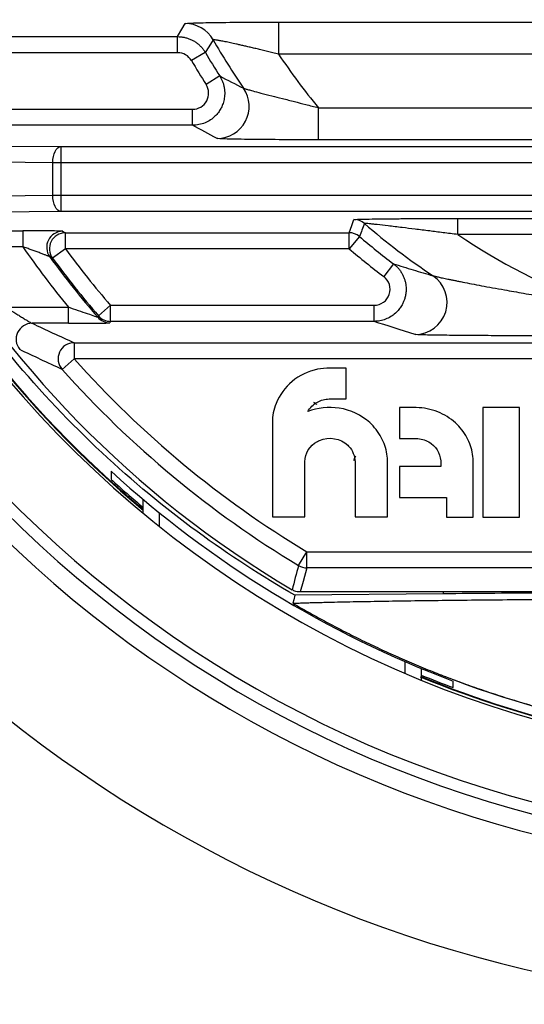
# Paper-space layout '_Superior' of a CAD drawing. Header units: millimetres. Extents: x -45.3 to 45.3, y -41 to 41.
# Tile 2 of 11: x -25.1 to -9.4, y -41 to -10.3. Entities that reach past the tile are written whole.
import ezdxf

# ---------------------------------------------------------------- set-up
doc = ezdxf.new("R2010")
doc.units = ezdxf.units.MM

psp = doc.layouts.new('_Superior')

# ---------------------------------------------------------------- linework, layer by layer
at = {"color": 7, "linetype": 'Continuous', "lineweight": 25}
for p, q in [((-17.077, -10.389), (17.167, -10.389)), ((-17.077, -10.389), (-17.077, -11.388)), ((-27.176, -10.841), (-20.223, -10.841)), ((-20.223, -11.341), (-20.223, -10.841)), ((-20.223, -11.341), (-27.176, -11.341)), ((-19.361, -11.335), (-19.792, -11.588)), ((17.167, -11.388), (-17.077, -11.388)), ((-18.914, -12.066), (-19.335, -12.335)), ((-26.371, -13.104), (-19.757, -13.104)), ((-19.757, -13.604), (-19.757, -13.104)), ((-15.838, -14.056), (-15.838, -13.056)), ((-15.838, -13.056), (15.936, -13.056)), ((-19.757, -13.604), (-26.371, -13.604)), ((15.936, -14.056), (-15.838, -14.056)), ((-27.772, -14.23), (-23.866, -14.269)), ((-23.866, -14.269), (23.866, -14.269)), ((-23.866, -14.269), (-23.866, -16.286)), ((-24.116, -14.769), (-28.022, -14.73)), ((24.116, -14.769), (-24.116, -14.769)), ((-24.116, -15.786), (-24.116, -14.769)), ((-27.408, -15.82), (-24.116, -15.786)), ((-24.116, -15.786), (24.116, -15.786)), ((-23.866, -16.286), (-27.158, -16.32)), ((23.866, -16.286), (-23.866, -16.286)), ((-11.491, -16.508), (11.625, -16.508)), ((-11.491, -17.008), (-11.491, -16.508)), ((-27.485, -16.891), (-25.046, -16.891)), ((-25.046, -16.891), (-25.046, -17.391)), ((-23.719, -16.952), (-14.881, -16.952)), ((-23.719, -17.452), (-23.719, -16.952)), ((-14.881, -17.452), (-14.881, -16.952)), ((-14.557, -17.071), (-14.881, -17.452)), ((11.625, -17.008), (-11.491, -17.008)), ((-25.046, -17.391), (-26.884, -17.391)), ((-23.719, -17.452), (-24.122, -17.748)), ((-14.881, -17.452), (-23.719, -17.452)), ((-13.502, -17.917), (-13.803, -18.316)), ((-25.565, -19.276), (-23.625, -19.276)), ((-23.625, -19.776), (-23.625, -19.276)), ((-22.315, -19.215), (-22.693, -19.541)), ((-22.315, -19.715), (-22.315, -19.215)), ((-22.315, -19.215), (-14.104, -19.215)), ((-14.104, -19.715), (-14.104, -19.215)), ((-23.625, -19.776), (-24.758, -19.776)), ((-14.104, -19.715), (-22.315, -19.715)), ((-23.447, -20.38), (-23.447, -20.88)), ((-23.447, -20.38), (23.447, -20.38)), ((-23.447, -20.88), (-23.821, -21.213)), ((23.447, -20.88), (-23.447, -20.88)), ((-14.971, -21.17), (-15.482, -21.17)), ((-14.971, -22.133), (-14.971, -21.17)), ((-15.501, -22.133), (-14.971, -22.133)), ((-13.314, -22.404), (-13.314, -23.366)), ((-12.789, -22.404), (-13.314, -22.404)), ((-10.712, -22.404), (-10.712, -25.819)), ((-9.573, -22.404), (-10.712, -22.404)), ((-9.573, -25.819), (-9.573, -22.404)), ((-17.273, -22.859), (-17.273, -25.812)), ((-14.922, -23.576), (-14.896, -23.602)), ((-13.314, -23.366), (-12.791, -23.366)), ((-16.261, -25.812), (-16.261, -24.088)), ((-14.694, -24.088), (-14.694, -25.812)), ((-13.681, -25.812), (-13.681, -24.107)), ((-11.012, -25.819), (-11.012, -24.114)), ((-22.297, -24.385), (-22.297, -24.644)), ((-13.314, -24.243), (-13.314, -25.206)), ((-12.024, -24.243), (-13.314, -24.243)), ((-21.297, -25.698), (-21.297, -25.263)), ((-13.314, -25.206), (-11.849, -25.206)), ((-11.849, -25.206), (-11.849, -25.819)), ((-20.797, -25.676), (-20.797, -26.104)), ((-17.273, -25.812), (-16.261, -25.812)), ((-14.694, -25.812), (-13.681, -25.812)), ((-11.849, -25.819), (-11.012, -25.819)), ((-10.712, -25.819), (-9.573, -25.819)), ((-16.454, -27.325), (-16.196, -26.897)), ((-16.196, -26.897), (-3.203, -26.897)), ((-16.196, -27.397), (-16.196, -26.897)), ((-3.203, -27.397), (-16.196, -27.397)), ((-11.95, -28.207), (-16.569, -28.253)), ((0, -28.149), (-16.404, -28.149)), ((-11.95, -28.149), (-11.95, -28.207)), ((-13.137, -30.682), (-13.137, -30.318)), ((-12.637, -30.53), (-12.637, -30.891)), ((-11.637, -31.13), (-11.637, -30.925))]:
    psp.add_line(p, q, dxfattribs=at)
at = {"color": 7, "linetype": 'Continuous', "lineweight": 25, "flags": 128}
for points in [[(-20.223, -10.841), (-20.092, -10.612), (-19.988, -10.432)], [(-19.12, -10.935), (-19.255, -11.159), (-19.361, -11.335)], [(-24.116, -14.769), (-24.111, -14.673), (-24.096, -14.58), (-24.073, -14.494), (-24.041, -14.418), (-24.004, -14.356), (-23.961, -14.309), (-23.914, -14.28), (-23.866, -14.269)], [(-23.866, -16.286), (-23.914, -16.275), (-23.961, -16.246), (-24.004, -16.2), (-24.041, -16.137), (-24.073, -16.062), (-24.096, -15.976), (-24.111, -15.883), (-24.116, -15.786)], [(-14.881, -16.952), (-14.796, -16.723), (-14.729, -16.543)], [(-23.806, -16.908), (-23.757, -16.932), (-23.719, -16.952)], [(-24.122, -17.748), (-24.171, -17.723), (-24.209, -17.703)], [(-22.713, -19.585), (-22.702, -19.561), (-22.693, -19.541)], [(-22.315, -19.715), (-22.326, -19.74), (-22.335, -19.759)], [(-16.196, -27.397), (-16.313, -27.818), (-16.404, -28.149)], [(-16.569, -28.253), (-16.606, -28.391), (-16.636, -28.499)]]:
    psp.add_lwpolyline(points, dxfattribs=at)
at = {"color": 7, "linetype": 'Continuous', "lineweight": 25}
for centre, radius, start, end in [((0, 0), 33.376, 91.8915, 271.8915), ((0, 0), 32.649, 120.6803, 239.3197), ((0, 0), 33.296, 129.764, 230.236), ((0, 0), 33.278, 129.7898, 230.2102), ((0, 0), 35.876, 191.4793, 352.3037), ((0, 0), 36.242, 192.5896, 351.3503), ((0, 0), 36.842, 195.906, 347.7046), ((-19.988, -11.432), 1, 29.7771, 89.9892), ((0, 0), 22.026, 209.7664, 214.4132), ((0, 0), 22.435, 210.3482, 212.5365), ((0, 0), 22.935, 210.3482, 212.5365), ((0, 0), 20.526, 213.6993, 219.4994), ((-18.997, -13.013), 1, 270.0486, 34.3646), ((0, 0), 41, 203.3347, 340.4483), ((-14.729, -17.043), 0.5, 49.1707, 89.9933), ((101.236, -60.671), 123.729, 159.16568, 159.36714), ((0, 0), 22.026, 229.164, 236.1566), ((-23.805, -17.408), 0.5, 90.0514, 216.1241), ((-23.719, -17.452), 0.5, 90.0517, 216.2925), ((-14.881, -17.452), 0.5, 49.5525, 89.9934), ((0, 0), 22.435, 229.5459, 232.9975), ((0, 0), 20.526, 235.9575, 249.0345), ((0, 0), 30.491, 214.7741, 219.2114), ((0, 0), 29.448, 216.3441, 220.7317), ((0, 0), 22.935, 229.5459, 232.9975), ((0, 0), 29.991, 216.1755, 220.7708), ((0, 0), 29.947, 216.3441, 220.7317), ((-12.826, -19.124), 1, 270.1141, 56.0424), ((-22.335, -19.259), 0.5, 220.7792, 269.9917), ((-22.315, -19.215), 0.5, 220.74, 269.9917), ((-24.757, -20.276), 0.5, 90.057, 219.2596), ((-23.447, -20.88), 0.5, 90.0619, 221.6239), ((0, 0), 31.397, 221.6857, 238.9451), ((0, 0), 31.897, 221.6857, 238.9451), ((0, 0), 33.042, 227.5608, 249.3793), ((0, 0), 33.234, 227.8627, 230.147), ((224.236, -93.134), 249.525, 164.70803, 164.88748), ((-16.196, -26.897), 0.5, 238.95, 269.9951), ((0, 0), 33, 248.0181, 291.9819), ((0, 0), 33.296, 247.6457, 267.2476), ((0, 0), 33.234, 247.6518, 249.5038), ((0, 0), 33.278, 247.6829, 267.2093)]:
    psp.add_arc(centre, radius, start, end, dxfattribs=at)
for points, knots in [([(-16.569, -28.253), (-17.59, -27.667), (-18.611, -27.006), (-20.627, -25.525), (-21.622, -24.705), (-23.554, -22.899), (-24.491, -21.913), (-26.268, -19.776), (-27.109, -18.626), (-28.658, -16.174), (-29.365, -14.872), (-30.609, -12.141), (-31.146, -10.711), (-32.018, -7.759), (-32.354, -6.237), (-32.804, -3.143), (-32.918, -1.571), (-32.918, 1.571), (-32.804, 3.143), (-32.354, 6.237), (-32.018, 7.759), (-31.146, 10.711), (-30.609, 12.141), (-29.365, 14.872), (-28.658, 16.174), (-27.109, 18.626), (-26.268, 19.776), (-24.491, 21.913), (-23.554, 22.899), (-21.622, 24.705), (-20.627, 25.525), (-18.611, 27.006), (-17.59, 27.667), (-16.569, 28.253)], [0, 0, 0, 0, 0.0625, 0.0625, 0.125, 0.125, 0.1875, 0.1875, 0.25, 0.25, 0.3125, 0.3125, 0.375, 0.375, 0.4375, 0.4375, 0.5, 0.5, 0.5625, 0.5625, 0.625, 0.625, 0.6875, 0.6875, 0.75, 0.75, 0.8125, 0.8125, 0.875, 0.875, 0.9375, 0.9375, 1, 1, 1, 1]), ([(-19.988, -10.432), (-19.984, -10.425), (-19.892, -10.419), (-19.642, -10.411), (-19.543, -10.409), (-19.315, -10.404), (-19.186, -10.402), (-18.907, -10.398), (-18.758, -10.396), (-18.446, -10.393), (-18.28, -10.392), (-17.777, -10.39), (-17.432, -10.389), (-17.077, -10.389)], [0, 0, 0, 0, 0.25, 0.25, 0.375, 0.375, 0.5, 0.5, 0.625, 0.625, 0.75, 0.75, 1, 1, 1, 1]), ([(-20.223, -10.841), (-20.19, -10.842), (-20.122, -10.844), (-20.02, -10.86), (-19.919, -10.886), (-19.82, -10.923), (-19.725, -10.971), (-19.636, -11.029), (-19.554, -11.096), (-19.48, -11.17), (-19.414, -11.249), (-19.378, -11.307), (-19.361, -11.335)], [0, 0, 0, 0, 0.09675, 0.195616, 0.296132, 0.397779, 0.5, 0.602222, 0.703868, 0.804384, 0.903251, 1, 1, 1, 1]), ([(-17.077, -11.388), (-17.136, -11.373), (-17.254, -11.344), (-17.426, -11.301), (-17.59, -11.261), (-17.746, -11.224), (-17.894, -11.189), (-18.033, -11.156), (-18.162, -11.126), (-18.283, -11.098), (-18.424, -11.067), (-18.581, -11.033), (-18.743, -10.999), (-18.878, -10.973), (-18.984, -10.953), (-19.061, -10.94), (-19.109, -10.933), (-19.116, -10.934), (-19.12, -10.935)], [0, 0, 0, 0, 0.065184, 0.127941, 0.188257, 0.24612, 0.301525, 0.354471, 0.404966, 0.453023, 0.498666, 0.579896, 0.65709, 0.730645, 0.801061, 0.868942, 0.934994, 1, 1, 1, 1]), ([(-18.914, -12.066), (-18.897, -12.095), (-18.863, -12.152), (-18.822, -12.243), (-18.791, -12.338), (-18.77, -12.434), (-18.758, -12.531), (-18.756, -12.625), (-18.762, -12.716), (-18.776, -12.802), (-18.795, -12.883), (-18.82, -12.957), (-18.848, -13.023), (-18.89, -13.106), (-18.956, -13.21), (-19.062, -13.33), (-19.2, -13.442), (-19.368, -13.532), (-19.557, -13.592), (-19.69, -13.6), (-19.757, -13.604)], [0, 0, 0, 0, 0.046456, 0.093252, 0.140006, 0.186324, 0.231814, 0.2761, 0.318836, 0.359715, 0.398476, 0.434907, 0.468845, 0.50017, 0.565411, 0.640567, 0.724128, 0.813835, 0.906829, 1, 1, 1, 1]), ([(-19.757, -13.104), (-19.667, -13.104), (-19.578, -13.079), (-19.425, -12.989), (-19.361, -12.923), (-19.275, -12.766), (-19.254, -12.676), (-19.26, -12.499), (-19.287, -12.411), (-19.335, -12.335)], [0, 0, 0, 0, 0.25, 0.25, 0.5, 0.5, 0.75, 0.75, 1, 1, 1, 1]), ([(-18.171, -12.448), (-18.168, -12.449), (-18.163, -12.452), (-18.142, -12.46), (-18.112, -12.469), (-18.071, -12.481), (-18.019, -12.495), (-17.958, -12.512), (-17.838, -12.544), (-17.624, -12.6), (-17.306, -12.681), (-16.952, -12.771), (-16.596, -12.861), (-16.219, -12.958), (-15.97, -13.022), (-15.838, -13.056)], [0, 0, 0, 0, 0.033772, 0.067929, 0.102652, 0.138114, 0.174475, 0.21188, 0.250458, 0.368504, 0.500481, 0.619026, 0.750462, 0.867725, 1, 1, 1, 1]), ([(-15.838, -14.056), (-16.209, -14.056), (-16.572, -14.055), (-17.281, -14.051), (-17.62, -14.049), (-18.075, -14.043), (-18.215, -14.041), (-18.47, -14.036), (-18.585, -14.034), (-18.774, -14.028), (-18.852, -14.025), (-18.959, -14.019), (-18.99, -14.016), (-18.996, -14.013)], [0, 0, 0, 0, 0.25, 0.25, 0.5, 0.5, 0.625, 0.625, 0.75, 0.75, 0.875, 0.875, 1, 1, 1, 1]), ([(-14.729, -16.543), (-14.728, -16.54), (-14.69, -16.536), (-14.556, -16.531), (-14.458, -16.528), (-14.232, -16.524), (-14.101, -16.522), (-13.816, -16.518), (-13.665, -16.517), (-13.348, -16.514), (-13.184, -16.513), (-12.854, -16.511), (-12.687, -16.51), (-12.182, -16.509), (-11.839, -16.508), (-11.491, -16.508)], [0, 0, 0, 0, 0.125, 0.125, 0.25, 0.25, 0.375, 0.375, 0.5, 0.5, 0.625, 0.625, 0.75, 0.75, 1, 1, 1, 1]), ([(-11.491, -17.008), (-11.569, -16.998), (-11.724, -16.979), (-11.949, -16.951), (-12.164, -16.924), (-12.457, -16.887), (-12.814, -16.843), (-13.25, -16.789), (-13.651, -16.741), (-13.955, -16.706), (-14.145, -16.685), (-14.259, -16.673), (-14.34, -16.666), (-14.392, -16.662), (-14.399, -16.664), (-14.403, -16.664)], [0, 0, 0, 0, 0.066687, 0.130386, 0.191068, 0.24871, 0.379918, 0.497695, 0.632235, 0.748267, 0.804988, 0.857668, 0.907067, 0.954137, 1, 1, 1, 1]), ([(-23.806, -16.908), (-23.811, -16.905), (-23.856, -16.903), (-24.008, -16.898), (-24.112, -16.896), (-24.346, -16.894), (-24.479, -16.892), (-24.757, -16.891), (-24.899, -16.891), (-25.046, -16.891)], [0, 0, 0, 0, 0.25, 0.25, 0.5, 0.5, 0.75, 0.75, 1, 1, 1, 1]), ([(-24.209, -17.703), (-24.211, -17.702), (-24.215, -17.7), (-24.231, -17.692), (-24.254, -17.683), (-24.286, -17.67), (-24.339, -17.649), (-24.423, -17.617), (-24.576, -17.56), (-24.746, -17.498), (-24.916, -17.437), (-25.002, -17.406), (-25.046, -17.391)], [0, 0, 0, 0, 0.044915, 0.091802, 0.141483, 0.194649, 0.251876, 0.365793, 0.501475, 0.750566, 0.874479, 1, 1, 1, 1]), ([(-13.502, -17.917), (-13.475, -17.938), (-13.421, -17.982), (-13.348, -18.058), (-13.283, -18.142), (-13.227, -18.232), (-13.182, -18.325), (-13.147, -18.421), (-13.123, -18.516), (-13.109, -18.608), (-13.104, -18.696), (-13.106, -18.777), (-13.113, -18.852), (-13.125, -18.919), (-13.139, -18.978), (-13.16, -19.046), (-13.193, -19.131), (-13.249, -19.238), (-13.33, -19.353), (-13.44, -19.469), (-13.579, -19.572), (-13.742, -19.653), (-13.92, -19.705), (-14.043, -19.712), (-14.104, -19.715)], [0, 0, 0, 0, 0.041666, 0.084008, 0.126628, 0.169088, 0.210939, 0.251737, 0.291059, 0.328524, 0.363804, 0.396626, 0.426778, 0.454101, 0.478485, 0.499861, 0.539301, 0.587784, 0.644676, 0.708866, 0.778703, 0.852075, 0.926613, 1, 1, 1, 1]), ([(-13.502, -17.917), (-13.4, -17.949), (-13.197, -18.014), (-12.888, -18.109), (-12.58, -18.202), (-12.37, -18.263), (-12.267, -18.294)], [0, 0, 0, 0, 0.258601, 0.511468, 0.758601, 1, 1, 1, 1]), ([(-14.104, -19.215), (-13.999, -19.215), (-13.895, -19.181), (-13.728, -19.06), (-13.662, -18.972), (-13.597, -18.775), (-13.596, -18.666), (-13.658, -18.467), (-13.719, -18.379), (-13.803, -18.316)], [0, 0, 0, 0, 0.25, 0.25, 0.5, 0.5, 0.75, 0.75, 1, 1, 1, 1]), ([(-12.267, -18.294), (-12.263, -18.295), (-12.257, -18.297), (-12.234, -18.303), (-12.202, -18.311), (-12.16, -18.32), (-12.108, -18.332), (-12.046, -18.345), (-11.974, -18.361), (-11.892, -18.378), (-11.8, -18.397), (-11.699, -18.418), (-11.589, -18.44), (-11.469, -18.464), (-11.295, -18.498), (-11.057, -18.545), (-10.748, -18.604), (-10.407, -18.667), (-9.97, -18.747), (-9.43, -18.841), (-8.779, -18.95), (-8.079, -19.061), (-7.594, -19.131), (-7.344, -19.167)], [0, 0, 0, 0, 0.01431, 0.028947, 0.044098, 0.059934, 0.076602, 0.094225, 0.112908, 0.132736, 0.153778, 0.17609, 0.199716, 0.224692, 0.251045, 0.305908, 0.365791, 0.430755, 0.500825, 0.612439, 0.732866, 0.862069, 1, 1, 1, 1]), ([(-25.565, -19.276), (-25.539, -19.294), (-25.486, -19.329), (-25.406, -19.381), (-25.312, -19.441), (-25.206, -19.508), (-25.087, -19.583), (-24.977, -19.65), (-24.883, -19.706), (-24.816, -19.745), (-24.772, -19.77), (-24.762, -19.774), (-24.758, -19.776)], [0, 0, 0, 0, 0.083275, 0.166619, 0.250031, 0.376888, 0.499759, 0.635927, 0.749527, 0.843571, 0.925819, 1, 1, 1, 1]), ([(-22.713, -19.585), (-22.714, -19.587), (-22.747, -19.577), (-22.861, -19.54), (-22.939, -19.514), (-23.205, -19.423), (-23.417, -19.349), (-23.625, -19.276)], [0, 0, 0, 0, 0.25, 0.25, 0.5, 0.5, 1, 1, 1, 1]), ([(-23.625, -19.776), (-23.325, -19.776), (-23.027, -19.775), (-22.715, -19.771), (-22.657, -19.77), (-22.551, -19.768), (-22.503, -19.767), (-22.384, -19.764), (-22.336, -19.762), (-22.335, -19.759)], [0, 0, 0, 0, 0.5, 0.5, 0.625, 0.625, 0.75, 0.75, 1, 1, 1, 1]), ([(-7.344, -20.167), (-7.886, -20.167), (-8.425, -20.167), (-9.229, -20.165), (-9.496, -20.164), (-10.027, -20.163), (-10.292, -20.161), (-10.809, -20.159), (-11.062, -20.157), (-11.55, -20.153), (-11.788, -20.151), (-12.11, -20.146), (-12.211, -20.145), (-12.4, -20.141), (-12.487, -20.139), (-12.635, -20.135), (-12.697, -20.133), (-12.788, -20.129), (-12.816, -20.126), (-12.824, -20.124)], [0, 0, 0, 0, 0.25, 0.25, 0.375, 0.375, 0.5, 0.5, 0.625, 0.625, 0.75, 0.75, 0.8125, 0.8125, 0.875, 0.875, 0.9375, 0.9375, 1, 1, 1, 1]), ([(-15.989, -22.228), (-15.974, -22.238), (-15.949, -22.256), (-15.905, -22.286), (-15.888, -22.298)], [0, 0, 0, 0, 0.61067, 1, 1, 1, 1]), ([(-14.677, -23.914), (-14.696, -23.937), (-14.718, -23.963), (-14.737, -24.049), (-14.74, -24.06)], [0, 0, 0, 0, 0.871779, 1, 1, 1, 1]), ([(-16.404, -28.149), (-16.427, -28.148), (-16.471, -28.147), (-16.537, -28.133), (-16.6, -28.111), (-16.639, -28.09), (-16.659, -28.079)], [0, 0, 0, 0, 0.2522978, 0.5, 0.7477022, 1, 1, 1, 1]), ([(16.573, -28.267), (15.71, -28.253), (14.763, -28.239), (12.713, -28.214), (11.611, -28.203), (9.282, -28.183), (8.055, -28.175), (5.521, -28.162), (4.213, -28.157), (1.571, -28.151), (0.237, -28.15), (-2.404, -28.152), (-3.71, -28.155), (-6.243, -28.165), (-7.469, -28.171), (-9.805, -28.187), (-10.913, -28.196), (-11.95, -28.207)], [0, 0, 0, 0, 0.125, 0.125, 0.25, 0.25, 0.375, 0.375, 0.5, 0.5, 0.625, 0.625, 0.75, 0.75, 0.875, 0.875, 1, 1, 1, 1]), ([(-16.636, -28.499), (-16.593, -28.498), (-16.506, -28.495), (-16.365, -28.49), (-16.217, -28.485), (-16.059, -28.481), (-15.892, -28.476), (-15.717, -28.472), (-15.533, -28.467), (-15.16, -28.459), (-14.551, -28.446), (-13.38, -28.426), (-11.733, -28.405), (-9.585, -28.383), (-7.285, -28.367), (-4.913, -28.356), (-2.471, -28.349), (-0.004, -28.346), (2.465, -28.349), (4.907, -28.355), (7.278, -28.367), (9.574, -28.383), (11.722, -28.404), (13.37, -28.426), (14.542, -28.446), (15.221, -28.46), (15.714, -28.472), (16.058, -28.481), (16.368, -28.49), (16.547, -28.496), (16.636, -28.499)], [0, 0, 0, 0, 0.007577, 0.01521, 0.022906, 0.03067, 0.03851, 0.04643, 0.054438, 0.062537, 0.093402, 0.125343, 0.186515, 0.250438, 0.312111, 0.375021, 0.437279, 0.499897, 0.562561, 0.624892, 0.687672, 0.749249, 0.813157, 0.874345, 0.906286, 0.937175, 0.953354, 0.969186, 0.984718, 1, 1, 1, 1]), ([(-16.636, -28.499), (-16.474, -28.593), (-16.148, -28.781), (-15.649, -29.055), (-15.135, -29.326), (-14.607, -29.593), (-14.065, -29.855), (-13.508, -30.111), (-12.936, -30.361), (-12.548, -30.521), (-12.352, -30.601)], [0, 0, 0, 0, 0.117088, 0.236437, 0.358046, 0.481914, 0.608044, 0.736434, 0.867086, 1, 1, 1, 1]), ([(-12.352, -30.601), (-12.172, -30.672), (-11.808, -30.816), (-11.253, -31.021), (-10.684, -31.221), (-10.102, -31.412), (-9.506, -31.597), (-8.896, -31.772), (-8.274, -31.939), (-7.637, -32.096), (-6.988, -32.242), (-5.53, -32.54), (-3.211, -32.878), (-0.025, -33.034), (3.16, -32.882), (5.627, -32.527), (7.374, -32.161), (8.444, -31.898), (9.476, -31.609), (10.471, -31.295), (11.427, -30.963), (12.047, -30.72), (12.352, -30.601)], [0, 0, 0, 0, 0.022983, 0.046379, 0.070191, 0.094417, 0.119058, 0.144114, 0.169586, 0.195475, 0.221781, 0.248503, 0.371937, 0.499098, 0.626049, 0.749345, 0.794052, 0.837583, 0.879942, 0.92113, 0.961149, 1, 1, 1, 1])]:
    psp.add_open_spline(points, degree=3, knots=knots, dxfattribs=at)
for points in [[(-19.792, -11.588), (-19.881, -11.437), (-20.048, -11.341), (-20.223, -11.341)], [(-18.914, -12.066), (-18.671, -12.194), (-18.423, -12.321), (-18.171, -12.448)], [(-18.996, -14.013), (-19.254, -13.877), (-19.508, -13.74), (-19.757, -13.604)], [(-24.758, -19.776), (-24.332, -19.977), (-23.896, -20.179), (-23.447, -20.38)], [(-12.824, -20.124), (-13.272, -19.988), (-13.697, -19.851), (-14.104, -19.715)], [(-23.821, -21.213), (-24.274, -21.006), (-24.715, -20.799), (-25.145, -20.593)], [(-15.482, -21.17), (-15.611, -21.171), (-15.738, -21.183), (-15.865, -21.208)], [(-15.865, -21.208), (-16.16, -21.27), (-16.428, -21.4), (-16.656, -21.588)], [(-16.656, -21.588), (-16.879, -21.778), (-17.048, -22.008), (-17.158, -22.273)], [(-17.158, -22.273), (-17.233, -22.463), (-17.269, -22.656), (-17.273, -22.859)], [(-16.17, -22.528), (-16.102, -22.402), (-15.997, -22.302), (-15.869, -22.231)], [(-15.189, -22.419), (-15.521, -22.37), (-15.86, -22.403), (-16.17, -22.528)], [(-15.869, -22.231), (-15.752, -22.168), (-15.636, -22.137), (-15.501, -22.133)], [(-14.24, -22.87), (-14.505, -22.633), (-14.83, -22.476), (-15.189, -22.419)], [(-12.115, -22.537), (-12.332, -22.451), (-12.554, -22.408), (-12.789, -22.404)], [(-11.571, -22.876), (-11.732, -22.732), (-11.912, -22.621), (-12.115, -22.537)], [(-13.878, -23.332), (-13.973, -23.158), (-14.092, -23.006), (-14.24, -22.87)], [(-11.209, -23.338), (-11.303, -23.165), (-11.423, -23.012), (-11.571, -22.876)], [(-15.801, -23.424), (-15.502, -23.297), (-15.155, -23.359), (-14.922, -23.576)], [(-16.261, -24.088), (-16.251, -23.822), (-16.111, -23.593), (-15.869, -23.457)], [(-15.869, -23.457), (-15.847, -23.445), (-15.824, -23.434), (-15.801, -23.424)], [(-14.896, -23.602), (-14.768, -23.74), (-14.701, -23.905), (-14.694, -24.088)], [(-13.701, -23.851), (-13.731, -23.668), (-13.79, -23.497), (-13.878, -23.332)], [(-12.791, -23.366), (-12.649, -23.371), (-12.523, -23.405), (-12.4, -23.474)], [(-12.4, -23.474), (-12.18, -23.602), (-12.048, -23.812), (-12.026, -24.057)], [(-11.032, -23.858), (-11.062, -23.675), (-11.12, -23.504), (-11.209, -23.338)], [(-13.681, -24.107), (-13.682, -24.021), (-13.688, -23.937), (-13.701, -23.851)], [(-11.012, -24.114), (-11.013, -24.028), (-11.019, -23.943), (-11.032, -23.858)], [(-12.026, -24.057), (-12.023, -24.119), (-12.024, -24.181), (-12.024, -24.243)]]:
    psp.add_open_spline(points, degree=3, dxfattribs=at)

doc.saveas('drawing.dxf')
